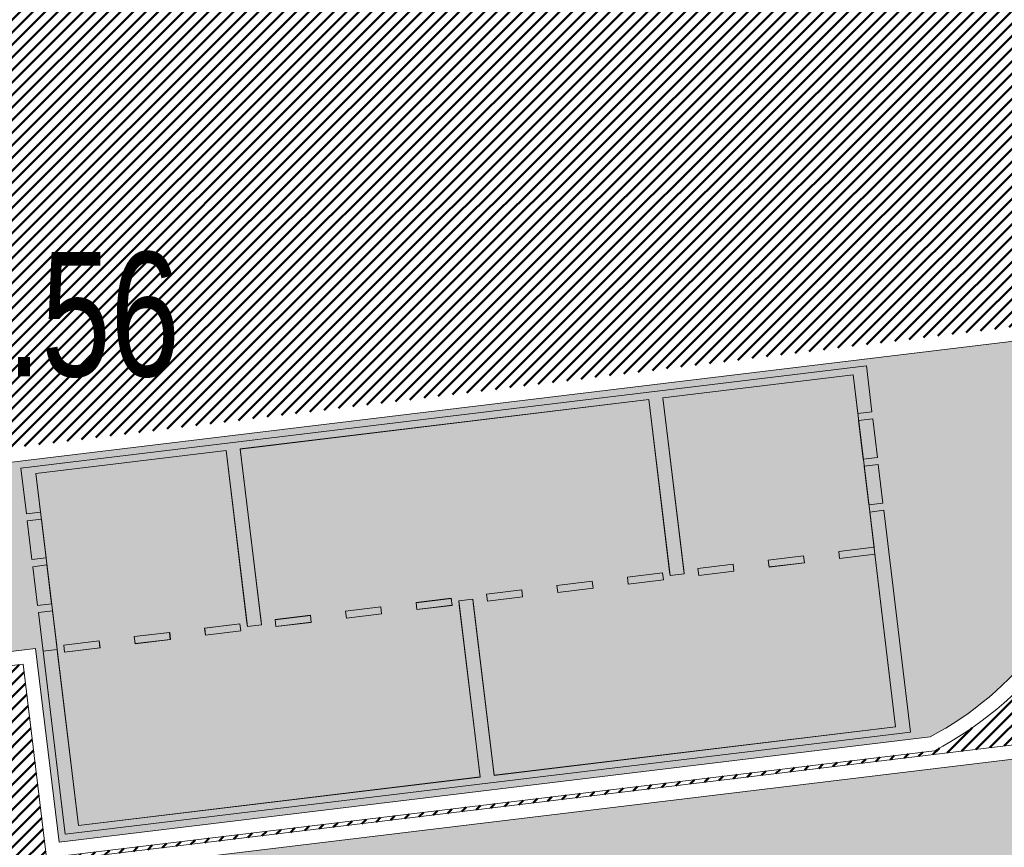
# Model space of a CAD drawing. Extents: x 2931 to 5026, y -2784 to 809.
# Tile 122 of 170: x 3165 to 3179, y -118 to -106. Entities that reach past the tile are written whole.
import ezdxf

# ---------------------------------------------------------------- set-up
doc = ezdxf.new("R2010")
doc.units = 0
doc.header["$MEASUREMENT"] = 0
doc.linetypes.add('CONTI', pattern=[0])
doc.layers.add('.', color=7, linetype='Continuous', lineweight=15)
doc.layers.add('PDF_2D - Общий', color=7, linetype='Continuous')
doc.layers.add('PI_OTDEFAULT', color=172, linetype='CONTI')
doc.styles.add('SHRFT', font='TXT', dxfattribs={"width": 0.75})
pattern_1 = [(45, (0, 1538.843632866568), (-0.08838834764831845, 0.08838834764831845), [])]

# ---------------------------------------------------------------- blocks, each defined once
blk = doc.blocks.new('bstrtthtytt434')
at = {"layer": 'PI_OTDEFAULT', "color": 0, "style": 'SHRFT', "width": 0.75}
blk.add_text('299.56', height=1.75, dxfattribs=at).set_placement((3162.294791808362, 613.0524676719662))

msp = doc.modelspace()

# ---------------------------------------------------------------- hatches: boundary and pattern name
at = {"layer": '.', "linetype": 'ByBlock', "lineweight": 50}
h = msp.add_hatch(dxfattribs=at)
h.set_pattern_fill('ANSI31', color=252)
h.set_pattern_definition(pattern_1)
edge = h.paths.add_edge_path()
edge.add_line((3056.579508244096, -13.72810971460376), (3060.468574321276, -22.94088155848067))
edge.add_line((3060.468574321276, -22.94088155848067), (3091.428099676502, -9.871672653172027))
edge.add_arc((3092.594819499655, -12.63550420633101), 2.999999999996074, 59.08883293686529, 112.8864824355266, ccw=False)
edge.add_line((3094.135944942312, -10.06160980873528), (3125.421424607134, -28.79386577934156))
edge.add_arc((3123.880299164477, -31.36776017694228), 3.000000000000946, 6.846905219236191, 59.0888329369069, ccw=False)
edge.add_line((3126.858903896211, -31.0101097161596), (3145.92372928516, -189.7868633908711))
edge.add_line((3145.92372928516, -189.7868633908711), (3153.629677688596, -253.9639773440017))
edge.add_line((3153.629677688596, -253.9639773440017), (3155.627738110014, -291.0431588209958))
edge.add_line((3155.627738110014, -291.0431588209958), (3160.809987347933, -390.8336176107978))
edge.add_arc((3157.814024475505, -390.9892018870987), 2.999999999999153, -86.74722545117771, 2.9727744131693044, ccw=False)
edge.add_line((3157.984247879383, -393.9843686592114), (3050.375705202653, -400.1000522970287))
edge.add_line((3050.375705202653, -400.1000522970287), (3050.943116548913, -410.0839415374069))
edge.add_line((3050.943116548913, -410.0839415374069), (3313.191871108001, -395.2423217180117))
edge.add_line((3313.191871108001, -395.2423217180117), (3312.624459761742, -385.2584324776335))
edge.add_line((3312.624459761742, -385.2584324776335), (3173.95866141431, -393.0764996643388))
edge.add_arc((3173.788438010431, -390.0813328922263), 2.999999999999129, 182.972774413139, 273.2527745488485, ccw=False)
edge.add_line((3170.792475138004, -390.2369171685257), (3164.49681413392, -269.5578782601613))
edge.add_line((3164.49681413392, -269.5578782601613), (3163.4838931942, -250.9031565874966))
edge.add_line((3163.4838931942, -250.9031565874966), (3160.81852438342, -229.0071751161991))
edge.add_arc((3164.480270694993, -229.3400365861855), 3.67684413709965, 91.76941746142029, 174.8059522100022, ccw=False)
edge.add_line((3164.36673985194, -225.6649456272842), (3165.328204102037, -225.5721756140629))
edge.add_line((3165.328204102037, -225.5721756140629), (3157.302999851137, -143.7639337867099))
edge.add_arc((3156.299241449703, -137.2508763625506), 6.589950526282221, 187.8889569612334, 278.7611968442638, ccw=False)
edge.add_line((3149.771658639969, -138.1553710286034), (3140.934979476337, -64.3232824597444))
edge.add_line((3140.934979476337, -64.3232824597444), (3139.504408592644, -51.66150844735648))
edge.add_line((3139.504408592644, -51.66150844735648), (3136.203008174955, -24.94942472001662))
edge.add_arc((3133.224403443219, -25.3070751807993), 3.000000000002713, 6.84690521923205, 59.08883293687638)
edge.add_line((3134.765528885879, -22.73318078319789), (3099.87037971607, -1.839626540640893))
edge.add_arc((3101.693711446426, 0.8191406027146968), 3.223907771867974, 157.9186088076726, 235.5584146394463, ccw=False)
edge.add_line((3098.706274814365, 2.031082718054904), (3108.700353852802, 18.51741190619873))
edge.add_arc((3111.264605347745, 16.96029461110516), 3.00000000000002, 58.73218183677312, 148.732181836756, ccw=False)
edge.add_line((3112.821722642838, 19.524546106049), (3205.618491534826, -36.82540788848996))
edge.add_line((3205.618491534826, -36.82540788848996), (3207.292050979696, -37.73551597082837))
edge.add_line((3207.292050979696, -37.73551597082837), (3243.014474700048, -51.08095955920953))
edge.add_line((3243.014474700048, -51.08095955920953), (3266.942729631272, -59.95543376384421))
edge.add_line((3266.942729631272, -59.95543376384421), (3413.241120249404, -148.0148327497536))
edge.add_line((3413.241120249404, -148.0148327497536), (3418.398145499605, -139.4471556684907))
edge.add_line((3418.398145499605, -139.4471556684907), (3272.099754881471, -51.38775668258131))
edge.add_line((3272.099754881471, -51.38775668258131), (3270.420061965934, -50.57949861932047))
edge.add_line((3270.420061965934, -50.57949861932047), (3212.929790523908, -29.25759560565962))
edge.add_line((3212.929790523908, -29.25759560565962), (3210.80888251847, -28.27790290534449))
edge.add_line((3210.80888251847, -28.27790290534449), (3103.502412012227, 36.8829291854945))
edge.add_arc((3105.05952930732, 39.44718068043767), 2.999999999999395, 149.0720988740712, 238.7321818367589, ccw=False)
edge.add_line((3102.486085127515, 40.98905780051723), (3107.443599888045, 49.26331476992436))
edge.add_line((3107.443599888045, 49.26331476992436), (3098.865452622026, 54.4029051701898))
edge.add_line((3098.865452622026, 54.4029051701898), (3093.95672483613, 46.21007528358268))
edge.add_arc((3091.383280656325, 47.75195240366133), 2.999999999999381, 238.7321818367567, 329.07209887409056, ccw=False)
edge.add_line((3089.826163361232, 45.1877009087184), (3029.258160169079, 81.96704392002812))
edge.add_line((3029.258160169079, 81.96704392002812), (3024.067769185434, 73.41953893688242))
edge.add_line((3024.067769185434, 73.41953893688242), (3099.145714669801, 27.82917167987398))
edge.add_arc((3097.588597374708, 25.26492018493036), 2.999999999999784, -31.267816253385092, 58.732181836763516, ccw=False)
edge.add_line((3100.152848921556, 23.70780297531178), (3084.60404677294, -1.897871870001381))
edge.add_line((3084.60404677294, -1.897871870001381), (3056.579508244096, -13.72810971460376))
h = msp.add_hatch(dxfattribs=at)
h.set_pattern_fill('ANSI31', color=72)
h.set_pattern_definition(pattern_1)
edge = h.paths.add_edge_path()
edge.add_line((3198.64854658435, -233.9982292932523), (3204.228626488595, -233.367908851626))
edge.add_line((3204.228626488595, -233.367908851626), (3205.797166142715, -247.2772469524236))
edge.add_line((3205.797166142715, -247.2772469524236), (3240.426562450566, -243.3715045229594))
edge.add_line((3240.426562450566, -243.3715045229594), (3240.44861768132, -243.5670523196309))
edge.add_line((3240.44861768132, -243.5670523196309), (3240.049289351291, -243.6131888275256))
edge.add_line((3240.049289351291, -243.6131888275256), (3241.597948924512, -257.3325680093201))
edge.add_line((3241.597948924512, -257.3325680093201), (3241.996162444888, -257.2875539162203))
edge.add_line((3241.996162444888, -257.2875539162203), (3242.018783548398, -257.4876696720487))
edge.add_line((3242.018783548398, -257.4876696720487), (3164.317276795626, -266.2513821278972))
edge.add_line((3164.317276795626, -266.2513821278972), (3165.502113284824, -288.8280605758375))
edge.add_line((3165.502113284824, -288.8280605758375), (3169.410030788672, -288.6174773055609))
edge.add_line((3169.410030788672, -288.6174773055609), (3168.370118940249, -270.1494968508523))
edge.add_line((3168.370118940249, -270.1494968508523), (3257.968945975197, -265.5127645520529))
edge.add_line((3257.968945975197, -265.5127645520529), (3268.704736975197, -264.363641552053))
edge.add_line((3268.704736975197, -264.363641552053), (3270.714068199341, -264.0976909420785))
edge.add_line((3270.714068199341, -264.0976909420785), (3269.535281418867, -254.5865488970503))
edge.add_line((3269.535281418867, -254.5865488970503), (3268.265415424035, -250.5242778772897))
edge.add_line((3268.265415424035, -250.5242778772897), (3268.137689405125, -237.8869574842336))
edge.add_line((3268.137689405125, -237.8869574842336), (3268.591353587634, -237.8957471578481))
edge.add_line((3268.591353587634, -237.8957471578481), (3271.151259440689, -217.8078710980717))
edge.add_line((3271.151259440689, -217.8078710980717), (3253.464385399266, -139.7315859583))
edge.add_line((3253.464385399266, -139.7315859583), (3246.166203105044, -104.1000850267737))
edge.add_line((3246.166203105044, -104.1000850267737), (3240.206266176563, -67.14129080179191))
edge.add_line((3240.206266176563, -67.14129080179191), (3243.364342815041, -51.6850304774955))
edge.add_line((3243.364342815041, -51.6850304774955), (3206.455271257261, -37.28046192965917))
edge.add_line((3206.455271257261, -37.28046192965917), (3113.046281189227, 16.0351873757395))
edge.add_line((3113.046281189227, 16.0351873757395), (3101.14519328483, -2.589174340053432))
edge.add_line((3101.14519328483, -2.589174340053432), (3134.765528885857, -22.73318078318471))
edge.add_arc((3133.22440344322, -25.30707518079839), 3.000000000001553, 6.849462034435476, 59.088832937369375, ccw=False)
edge.add_line((3136.202992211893, -24.94929180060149), (3146.943135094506, -114.3790974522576))
edge.add_line((3146.943135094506, -114.3790974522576), (3222.727371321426, -105.2196071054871))
edge.add_arc((3223.040655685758, -109.1062787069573), 3.899277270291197, 6.922887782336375, 94.60835138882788, ccw=False)
edge.add_arc((3223.040740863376, -109.1063082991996), 3.899196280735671, -81.47081594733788, 6.923470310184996, ccw=False)
edge.add_line((3223.619042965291, -112.9623812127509), (3196.190003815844, -116.2775442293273))
edge.add_arc((3198.473142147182, -133.8391582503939), 17.70940449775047, 97.40732442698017, 105.2026607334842)
edge.add_arc((3203.298833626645, -151.5864774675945), 36.10110462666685, 105.2072041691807, 108.1649889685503)
edge.add_arc((3188.026555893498, -103.8843184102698), 13.9895464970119, 277.1896508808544, 286.6895548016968, ccw=False)
edge.add_line((3189.777404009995, -117.7638696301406), (3187.842487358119, -117.9977488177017))
edge.add_arc((3184.99443761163, -119.8527308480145), 3.398874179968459, 6.9207488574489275, 33.07686530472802, ccw=False)
edge.add_arc((3184.993523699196, -119.8531430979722), 3.399831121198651, -83.07989968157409, 6.925789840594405, ccw=False)
edge.add_arc((3184.99346771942, -119.8528274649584), 3.400151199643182, 163.5011670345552, 276.9203959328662, ccw=False)
edge.add_line((3181.733315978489, -118.887198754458), (3147.972979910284, -122.9616568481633))
edge.add_line((3147.972979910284, -122.9616568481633), (3149.771658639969, -138.1553710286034))
edge.add_arc((3156.299241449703, -137.250876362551), 6.589950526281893, 187.88895696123, 278.7611968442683)
edge.add_line((3157.302999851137, -143.7639337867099), (3156.287946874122, -133.4165710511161))
edge.add_arc((3165.559726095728, -133.8587791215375), 9.282318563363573, 100.07270603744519, 177.2694053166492, ccw=False)
edge.add_line((3163.936269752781, -124.7195325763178), (3168.630711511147, -124.2499606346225))
edge.add_arc((3169.037464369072, -133.4535894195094), 9.212612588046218, 9.79482017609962, 92.53053086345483, ccw=False)
edge.add_line((3178.11578730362, -131.8863359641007), (3178.310066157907, -133.8285958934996))
edge.add_line((3178.310066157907, -133.8285958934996), (3182.539779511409, -140.6002705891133))
edge.add_line((3182.539779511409, -140.6002705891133), (3183.799722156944, -153.4426529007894))
edge.add_line((3183.799722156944, -153.4426529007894), (3187.002343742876, -153.1223035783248))
edge.add_line((3187.002343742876, -153.1223035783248), (3189.210950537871, -176.0426059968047))
edge.add_line((3189.210950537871, -176.0426059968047), (3186.060597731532, -176.3577270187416))
edge.add_line((3186.060597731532, -176.3577270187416), (3186.254695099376, -178.2981725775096))
edge.add_line((3186.254695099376, -178.2981725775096), (3183.233715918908, -183.4610461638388))
edge.add_arc((3187.73220544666, -183.0135000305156), 4.520697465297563, 185.6815518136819, 272.2770185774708)
edge.add_line((3187.911817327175, -187.5306280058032), (3193.870304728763, -186.9346170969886))
edge.add_arc((3192.734762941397, -182.3697598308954), 4.703974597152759, 283.9692133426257, 366.943481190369)
edge.add_line((3197.404238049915, -181.8010954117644), (3197.262375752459, -180.521815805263))
edge.add_line((3197.262375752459, -180.521815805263), (3193.661081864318, -179.03544577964))
edge.add_line((3193.661081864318, -179.03544577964), (3192.899904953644, -171.6494764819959))
edge.add_line((3192.899904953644, -171.6494764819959), (3189.682132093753, -171.97134134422))
edge.add_line((3189.682132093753, -171.97134134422), (3185.735106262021, -132.5118224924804))
edge.add_line((3185.735106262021, -132.5118224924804), (3188.844983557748, -132.2007501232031))
edge.add_line((3188.844983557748, -132.2007501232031), (3188.789684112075, -131.5932766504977))
edge.add_arc((3202.589761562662, -135.0886604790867), 14.23586477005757, 99.41612415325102, 165.7866270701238, ccw=False)
edge.add_line((3200.260722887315, -121.0446074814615), (3222.923904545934, -118.7776725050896))
edge.add_arc((3223.460798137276, -131.7520897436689), 12.98552106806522, 5.712137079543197, 92.3696013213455, ccw=False)
edge.add_line((3236.381839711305, -130.4596339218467), (3237.467507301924, -141.3317091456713))
edge.add_line((3237.467507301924, -141.3317091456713), (3245.489102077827, -221.5258309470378))
edge.add_arc((3232.636911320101, -222.1472607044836), 12.86720568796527, -83.64731502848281, 2.7682123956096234, ccw=False)
edge.add_line((3234.060644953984, -234.9354570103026), (3215.68325286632, -236.7736963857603))
edge.add_arc((3214.378686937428, -224.0534579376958), 12.78696048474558, 185.7956058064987, 275.8556841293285, ccw=False)
edge.add_line((3201.657087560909, -225.3446851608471), (3199.058106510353, -199.2701287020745))
edge.add_arc((3194.432319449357, -199.7328333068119), 4.648870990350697, 5.712137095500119, 93.3895282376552)
edge.add_line((3194.157459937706, -195.0920948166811), (3187.347289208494, -195.7837338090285))
edge.add_arc((3187.957506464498, -200.1406955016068), 4.399486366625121, 97.97273957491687, 185.7133964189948)
edge.add_line((3183.579875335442, -200.5786749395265), (3184.27298960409, -207.5071628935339))
edge.add_line((3184.27298960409, -207.5071628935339), (3184.892601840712, -207.998310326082))
edge.add_line((3184.892601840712, -207.998310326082), (3197.794868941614, -206.7713440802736))
edge.add_line((3197.794868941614, -206.7713440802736), (3199.787466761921, -227.5022030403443))
edge.add_arc((3189.185059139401, -228.6279906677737), 10.66200943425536, -84.22149646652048, 6.061084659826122, ccw=False)
edge.add_line((3190.258542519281, -239.2358216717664), (3179.89345328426, -240.2847402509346))
edge.add_arc((3178.567549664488, -227.3323604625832), 13.02006768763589, 184.5809880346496, 275.8448699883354, ccw=False)
edge.add_line((3165.58907542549, -228.372249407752), (3165.328204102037, -225.5721756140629))
edge.add_line((3165.328204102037, -225.5721756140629), (3164.846212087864, -225.6186821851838))
edge.add_line((3164.846212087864, -225.6186821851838), (3167.773249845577, -251.5658911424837))
edge.add_line((3167.773249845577, -251.5658911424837), (3200.231651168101, -247.9048636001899))
edge.add_line((3200.231651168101, -247.9048636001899), (3198.64854658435, -233.9982292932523))
h = msp.add_hatch(dxfattribs=at)
h.set_pattern_fill('ANSI31', color=72)
h.set_pattern_definition(pattern_1)
h.paths.add_polyline_path([(3181.397646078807, -116.1073916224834, -1.563286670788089), (3187.542640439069, -115.5157951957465), (3189.473089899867, -115.2824584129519, 0.06172320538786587), (3192.340277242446, -114.4665205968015, -0.0533669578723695), (3195.849529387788, -113.4983202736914), (3223.255860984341, -110.182993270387, 0.9294012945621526), (3222.992741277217, -108.0078998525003), (3198.199388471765, -111.0029883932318, -0.1751279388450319), (3194.856767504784, -110.1837160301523, 0.209518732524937), (3193.64573872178, -109.7921316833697), (3181.943402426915, -111.2065278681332, 0.1877390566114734), (3180.929256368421, -112.7102305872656, -0.2401408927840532), (3178.297140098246, -116.4317742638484), (3165.786678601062, -117.9438394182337), (3165.456697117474, -115.2136524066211), (3151.179601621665, -116.9392705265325), (3151.517940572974, -119.7299607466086)])
at = {"lineweight": 40, "true_color": 0xcfcfcf}
h = msp.add_hatch(color=254, dxfattribs=at)
h.dxf.hatch_style = 1
h.paths.add_polyline_path([(3181.257465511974, -114.7662098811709, -0.4142388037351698), (3183.959880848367, -111.3166759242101, -0.4142388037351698), (3187.409283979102, -114.0192582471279, -0.156351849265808), (3187.05362146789, -115.8770728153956), (3189.513221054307, -115.5797890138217), (3189.537327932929, -115.7783308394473), (3189.58956537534, -116.2127013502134), (3189.390515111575, -116.2367689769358), (3189.402568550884, -116.3360398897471), (3189.601618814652, -116.3119722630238), (3189.652845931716, -116.7338736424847), (3189.45379566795, -116.7579412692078), (3189.46584910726, -116.8572121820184), (3189.664899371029, -116.8331445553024), (3189.741243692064, -117.4660568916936), (3187.288096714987, -117.7625572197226, -0.1557464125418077), (3188.07470491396, -119.4788571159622, -0.2317036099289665), (3187.178437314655, -122.057729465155), (3187.32672732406, -122.0428964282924, 0.2221933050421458), (3188.170004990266, -119.467285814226, 0.1408534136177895), (3187.480835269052, -117.8399901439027), (3189.752800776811, -117.5653880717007, 0.04141170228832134), (3191.984219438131, -117.0937366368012, -0.01287528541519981), (3193.771172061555, -116.5579913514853, -0.03411056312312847), (3196.1649042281, -116.0791229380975), (3223.592156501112, -112.7641768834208, 0.4058007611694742), (3226.712962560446, -108.6603924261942, 0.4021253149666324), (3222.74735845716, -105.4186491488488), (3146.949978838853, -114.5797144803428), (3149.771658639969, -138.1553710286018), (3147.950521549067, -122.7719476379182), (3156.921480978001, -121.6849391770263), (3156.921437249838, -121.6845790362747), (3182.028230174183, -118.6501231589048, 0.1273604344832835), (3181.816666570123, -120.2387059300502, 0.4142402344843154), (3185.379045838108, -123.0296650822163, 0.1212819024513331), (3186.809641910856, -122.4876415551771), (3186.8012619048, -122.4038642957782), (3186.803950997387, -122.3743489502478, -0.1261586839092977), (3185.367486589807, -122.9344642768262, -0.414239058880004), (3181.911966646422, -120.2271346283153, -0.1559367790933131), (3182.266642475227, -118.3694902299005), (3179.813495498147, -118.6659905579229), (3179.737151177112, -118.033078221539), (3179.935498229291, -118.0090956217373), (3179.923510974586, -117.9098167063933), (3179.725097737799, -117.9338073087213), (3179.673870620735, -117.5119059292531), (3179.872565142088, -117.4878813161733), (3179.860577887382, -117.3886024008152), (3179.661817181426, -117.4126350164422), (3179.58547286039, -116.7797226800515), (3182.045568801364, -116.4823786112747, -0.15614960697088)])
h.paths.add_polyline_path([(3177.307054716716, -112.4215759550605), (3177.373348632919, -112.9675659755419), (3177.374341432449, -112.9674461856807), (3177.308047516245, -112.4214561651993)], flags=0)
h.paths.add_polyline_path([(3171.893676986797, -116.8028170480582), (3171.593830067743, -114.3208634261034), (3171.792383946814, -114.2968558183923), (3172.092230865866, -116.7788094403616), (3177.751046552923, -116.0948407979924), (3177.457332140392, -113.6625098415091), (3176.960841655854, -113.7225416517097), (3176.948788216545, -113.6232707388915), (3177.445343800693, -113.5632310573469), (3177.385402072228, -113.0668368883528), (3177.583961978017, -113.0428789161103), (3177.961659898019, -116.1701537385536), (3166.048354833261, -117.6100145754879), (3165.736454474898, -115.0287900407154), (3165.670656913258, -114.4827397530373), (3165.869210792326, -114.4587321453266), (3166.23485527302, -117.4867360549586)], flags=0)
h.paths.add_polyline_path([(3178.236302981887, -116.2376922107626, 0.2107848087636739), (3180.631489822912, -113.1781834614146), (3180.733321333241, -112.6686946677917, -0.1928085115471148), (3181.87114312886, -111.0137823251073), (3193.623617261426, -109.5933487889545, -0.2075606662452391), (3194.978970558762, -110.0245257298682, 0.1744475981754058), (3198.176770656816, -110.8042657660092), (3222.975688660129, -107.8085518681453, -0.3945143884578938), (3224.333546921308, -108.9485447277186, -0.394851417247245), (3223.28644252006, -110.3807487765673), (3195.878103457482, -113.6963196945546, 0.05745828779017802), (3192.155797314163, -114.7568678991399, -0.05072584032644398), (3189.501167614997, -115.4805181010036), (3187.228705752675, -115.7551804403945, 0.1412550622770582), (3187.510043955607, -114.0070240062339, 0.4142343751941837), (3183.947664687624, -111.2160648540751, 0.4141757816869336), (3181.156705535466, -114.7784441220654, 0.1269035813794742), (3181.739940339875, -116.2675007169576), (3151.342148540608, -119.9414161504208), (3150.956934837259, -116.7646866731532), (3165.631150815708, -114.9911583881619), (3165.961131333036, -117.7212892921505)], flags=16)
h.paths.add_polyline_path([(3169.018638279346, -114.6824488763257), (3169.006584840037, -114.5831779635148), (3169.502975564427, -114.5232085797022), (3169.51502900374, -114.6224794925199)], flags=0)
h.paths.add_polyline_path([(3168.514594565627, -112.178044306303), (3168.512611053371, -112.1782851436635), (3168.807914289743, -114.6103728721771), (3168.808438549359, -114.6103092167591)], flags=0)
h.paths.add_polyline_path([(3178.297140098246, -116.4317742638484, 0.2129787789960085), (3180.826739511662, -113.2223713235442), (3180.929256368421, -112.7102305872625, -0.1877390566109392), (3181.943402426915, -111.2065278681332), (3193.645738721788, -109.7921316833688, -0.2095187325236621), (3194.856767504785, -110.1837160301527, 0.1751279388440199), (3198.199388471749, -111.0029883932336), (3222.992741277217, -108.0078998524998, -0.3928100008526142), (3224.135005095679, -108.9726516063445, -0.3931683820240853), (3223.255485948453, -110.1830386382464), (3195.849529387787, -113.4983202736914, 0.05746184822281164), (3192.081367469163, -114.5711351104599, -0.0506238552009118), (3189.473089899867, -115.2824584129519), (3187.542640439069, -115.5157951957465, 0.1148720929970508), (3187.70858578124, -113.9829171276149, 0.4142371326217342), (3183.923557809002, -111.0175230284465, 0.4141819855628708), (3180.958163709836, -114.8025510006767, 0.102348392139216), (3181.397646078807, -116.1073916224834), (3156.708813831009, -119.0913506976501), (3156.372806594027, -116.3115843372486), (3165.456703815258, -115.2137078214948), (3165.786684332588, -117.9438387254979)], flags=0)
h.paths.add_polyline_path([(3168.522253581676, -114.7424678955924), (3168.024906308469, -114.8028556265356), (3168.012816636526, -114.7032863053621), (3168.510200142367, -114.6431969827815)], flags=0)
h.paths.add_polyline_path([(3170.01141370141, -114.5624604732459), (3169.999360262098, -114.4631895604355), (3170.495750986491, -114.4032201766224), (3170.507804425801, -114.5024910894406)], flags=0)
h.paths.add_polyline_path([(3167.533515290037, -114.8625201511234), (3167.033189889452, -114.9232694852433), (3167.021033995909, -114.8231547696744), (3167.521395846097, -114.7627056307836)], flags=0)
h.paths.add_polyline_path([(3171.004189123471, -114.4424720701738), (3170.992135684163, -114.343201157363), (3171.488526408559, -114.2832317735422), (3171.500579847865, -114.3825026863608)], flags=0)
h.paths.add_polyline_path([(3166.540806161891, -114.9830545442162), (3166.040480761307, -115.0438038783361), (3166.028258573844, -114.9431431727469), (3166.528620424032, -114.8826940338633)], flags=0)
h.paths.add_polyline_path([(3171.996964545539, -114.3224836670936), (3171.98491110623, -114.2232127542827), (3172.48130183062, -114.1632433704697), (3172.493355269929, -114.262514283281)], flags=0)
h.paths.add_polyline_path([(3165.935008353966, -115.0047824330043), (3165.736454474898, -115.0287900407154), (3165.670656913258, -114.4827397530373), (3165.869210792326, -114.4587321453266)], flags=0)
h.paths.add_polyline_path([(3165.857157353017, -114.3594612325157), (3165.658603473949, -114.3834688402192), (3165.592309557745, -113.8374788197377), (3165.790863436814, -113.8134712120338)], flags=0)
h.paths.add_polyline_path([(3172.989739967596, -114.2024952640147), (3172.977686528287, -114.1032243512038), (3173.474077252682, -114.0432549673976), (3173.486130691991, -114.1425258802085)], flags=0)
h.paths.add_polyline_path([(3165.778809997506, -113.714200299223), (3165.580256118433, -113.7382079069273), (3165.514458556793, -113.1921576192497), (3165.713012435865, -113.1681500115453)], flags=0)
h.paths.add_polyline_path([(3173.98251538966, -114.0825068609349), (3173.970461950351, -113.983235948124), (3174.466852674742, -113.9232665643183), (3174.478906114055, -114.022537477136)], flags=0)
h.paths.add_polyline_path([(3174.975290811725, -113.9625184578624), (3174.963237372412, -113.8632475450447), (3175.45962809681, -113.803278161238), (3175.47168153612, -113.9025490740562)], flags=0)
h.paths.add_polyline_path([(3163.221862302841, -115.0556809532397), (3158.257985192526, -115.655622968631), (3158.245931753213, -115.5563520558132), (3157.993802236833, -113.4715423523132), (3162.957679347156, -112.8716003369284), (3163.020959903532, -113.3927726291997), (3162.821413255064, -113.41690027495), (3162.833466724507, -113.5161714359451), (3163.032516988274, -113.4921038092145), (3163.083744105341, -113.9140051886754), (3162.884693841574, -113.9380728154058), (3162.896747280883, -114.0373437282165), (3163.09579754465, -114.0132761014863), (3163.146528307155, -114.4352377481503), (3162.947974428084, -114.4592453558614), (3162.960027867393, -114.5585162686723), (3163.158581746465, -114.5345086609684)], flags=0)
h.paths.add_polyline_path([(3163.644760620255, -118.5552216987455), (3163.908447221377, -120.7393625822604), (3158.944570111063, -121.3393045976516), (3158.680883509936, -119.1551637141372)], flags=16)
h.paths.add_polyline_path([(3163.146528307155, -114.4352377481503), (3162.947974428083, -114.4592453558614), (3162.897243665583, -114.037283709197), (3163.09579754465, -114.0132761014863)], flags=0)
h.paths.add_polyline_path([(3163.083744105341, -113.9140051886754), (3162.885190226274, -113.9380127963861), (3162.833963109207, -113.5161114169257), (3163.032516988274, -113.4921038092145)], flags=0)
h.paths.add_polyline_path([(3163.499286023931, -120.6881068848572), (3159.329905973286, -121.1943515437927), (3159.090050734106, -119.206469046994), (3163.259430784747, -118.7002243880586)], flags=0)
h.paths.add_polyline_path([(3175.968066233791, -113.8425300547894), (3175.956012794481, -113.7432591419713), (3176.452397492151, -113.683240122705), (3176.46445093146, -113.7825110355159)], flags=0)
h.paths.add_polyline_path([(3177.373348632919, -112.9675659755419), (3177.307054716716, -112.4215759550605), (3177.505614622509, -112.3976179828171), (3177.571908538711, -112.9436080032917)], flags=0)
h.paths.add_polyline_path([(3177.295001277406, -112.3223050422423), (3177.229203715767, -111.7762547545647), (3177.427763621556, -111.7522967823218), (3177.493561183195, -112.2983470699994)], flags=0)
h.paths.add_polyline_path([(3156.609536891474, -119.1033545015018), (3151.516596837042, -119.7188773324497), (3151.179596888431, -116.9392314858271), (3156.273529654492, -116.3235881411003)], flags=0)
h.paths.add_polyline_path([(3181.859089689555, -110.914511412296), (3181.847036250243, -110.8152404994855), (3182.043109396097, -110.7915427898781), (3182.040094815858, -110.7667150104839), (3181.844519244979, -110.7903625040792), (3181.82041236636, -110.5918206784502), (3182.015987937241, -110.568173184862), (3182.012975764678, -110.5433652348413), (3181.817399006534, -110.5670029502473), (3181.805345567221, -110.4677320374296), (3193.718650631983, -109.0278712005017), (3193.730704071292, -109.1271421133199), (3193.52966704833, -109.1514397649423), (3193.532681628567, -109.1762675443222), (3193.733717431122, -109.1519598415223), (3193.757824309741, -109.3505016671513), (3193.556788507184, -109.3748093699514), (3193.559800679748, -109.3996173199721), (3193.760341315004, -109.3753796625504), (3193.772394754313, -109.4746505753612)], flags=0)
h.paths.add_polyline_path([(3181.859089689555, -110.914511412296), (3181.847036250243, -110.8152404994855), (3193.760341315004, -109.3753796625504), (3193.772394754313, -109.4746505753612)], flags=0)
h.paths.add_polyline_path([(3181.844519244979, -110.7903625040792), (3181.82041236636, -110.5918206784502), (3182.018966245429, -110.5678130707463), (3182.043073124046, -110.7663548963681)], flags=0)
h.paths.add_polyline_path([(3193.559270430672, -109.3745092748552), (3193.535163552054, -109.1759674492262), (3193.733717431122, -109.1519598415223), (3193.757824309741, -109.3505016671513)], flags=0)
h.paths.add_polyline_path([(3195.889660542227, -113.7956508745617), (3205.817414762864, -112.5957668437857), (3205.880695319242, -113.116939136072), (3205.681142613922, -113.1410168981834), (3205.693196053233, -113.2402878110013), (3205.892748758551, -113.2162100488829), (3205.943479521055, -113.6381716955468), (3205.744423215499, -113.6621895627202), (3205.756476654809, -113.7614604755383), (3205.955532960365, -113.737442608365), (3206.006760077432, -114.1593439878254), (3205.807703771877, -114.1833618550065), (3205.819757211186, -114.2826327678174), (3206.018813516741, -114.2586149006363), (3206.081597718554, -114.7798474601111), (3196.153843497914, -115.9797314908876), (3196.141790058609, -115.8804605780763), (3196.181002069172, -115.8756994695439), (3196.129774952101, -115.4537980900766), (3196.329321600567, -115.4296704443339), (3196.317268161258, -115.330399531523), (3196.117721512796, -115.3545271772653), (3196.066990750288, -114.9325655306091), (3196.266041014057, -114.9084979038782), (3196.253987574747, -114.8092269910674), (3196.054937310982, -114.8332946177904), (3196.003710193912, -114.41139323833), (3196.20276045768, -114.3873256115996), (3196.19070701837, -114.2880546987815), (3195.991656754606, -114.3121223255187), (3195.940925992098, -113.8901606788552), (3195.901713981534, -113.8949217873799)], flags=0)
h.paths.add_polyline_path([(3196.003710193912, -114.41139323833), (3196.202264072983, -114.3873856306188), (3196.253491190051, -114.8092870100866), (3196.054937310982, -114.8332946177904)], flags=0)
h.paths.add_polyline_path([(3196.066990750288, -114.9325655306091), (3196.26554462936, -114.9085579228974), (3196.31627539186, -115.3305195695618), (3196.117721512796, -115.3545271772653)], flags=0)
h.paths.add_polyline_path([(3198.449823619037, -110.6720394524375), (3198.387039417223, -110.1508068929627), (3198.586592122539, -110.1267291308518), (3198.574538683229, -110.0274582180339), (3198.374985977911, -110.0515359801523), (3198.324255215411, -109.6295743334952), (3198.523311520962, -109.6055564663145), (3198.511258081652, -109.5062855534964), (3198.312201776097, -109.5303034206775), (3198.260974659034, -109.1084020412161), (3198.460030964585, -109.0843841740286), (3198.447977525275, -108.9851132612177), (3198.248921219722, -109.0091311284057), (3198.186137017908, -108.4878985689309), (3220.027146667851, -105.8481597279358), (3220.291131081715, -108.0322644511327)], flags=16)
h.paths.add_polyline_path([(3198.447481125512, -108.9851731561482), (3198.248921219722, -109.0091311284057), (3198.19819045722, -108.5871694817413), (3209.911750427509, -107.1714611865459), (3209.910984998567, -107.1651571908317), (3198.396750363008, -108.5632115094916)], flags=0)
h.paths.add_polyline_path([(3198.438266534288, -110.5727082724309), (3198.387039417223, -110.1508068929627), (3198.585599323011, -110.126848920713), (3198.636826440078, -110.5487503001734)], flags=0)
h.paths.add_polyline_path([(3198.374985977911, -110.0515359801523), (3198.324255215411, -109.6295743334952), (3198.522815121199, -109.605616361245), (3198.573545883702, -110.0275780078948)], flags=16)
h.paths.add_polyline_path([(3198.312201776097, -109.5303034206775), (3198.260974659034, -109.1084020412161), (3198.459534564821, -109.0844440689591), (3198.510761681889, -109.5063454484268)], flags=16)
h.paths.add_polyline_path([(3208.787564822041, -112.8624559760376), (3220.700863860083, -111.4225455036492), (3220.736875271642, -111.7203763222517), (3220.538023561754, -111.7444199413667), (3220.547063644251, -111.8188731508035), (3220.745865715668, -111.7948355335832), (3220.769873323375, -111.9933894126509), (3220.571170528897, -112.0174150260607), (3220.580210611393, -112.09186823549), (3220.778863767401, -112.0678486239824), (3220.814875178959, -112.3656794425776), (3208.901576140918, -113.8055899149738), (3208.865564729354, -113.5077590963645), (3209.064416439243, -113.4837154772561), (3209.055376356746, -113.4092622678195), (3208.856574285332, -113.4332998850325), (3208.832566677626, -113.2347460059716), (3209.0312694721, -113.210720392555), (3209.022229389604, -113.1362671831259), (3208.823576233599, -113.1602867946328)], flags=0)
h.paths.add_polyline_path([(3208.832566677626, -113.2347460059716), (3209.031120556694, -113.2107383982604), (3209.055128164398, -113.4092922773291), (3208.856574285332, -113.4332998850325)], flags=0)
h.paths.add_polyline_path([(3210.089786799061, -108.6356767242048), (3210.038807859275, -108.2137452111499), (3210.237957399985, -108.1896655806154), (3210.225903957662, -108.0903946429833), (3210.026804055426, -108.1144682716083), (3209.975825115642, -107.6925367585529), (3210.174676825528, -107.6684931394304), (3210.162623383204, -107.5692222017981), (3209.96382131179, -107.5932598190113), (3209.912842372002, -107.1713283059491), (3210.11139625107, -107.1473206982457), (3219.640311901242, -105.9903231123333), (3219.882019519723, -107.9810027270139), (3210.353103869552, -109.1380003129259), (3210.289184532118, -108.6115670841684)], flags=0)
h.paths.add_polyline_path([(3210.089786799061, -108.6356767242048), (3210.038807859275, -108.2137452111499), (3210.237361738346, -108.1897376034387), (3210.28834067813, -108.6116691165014)], flags=0)
h.paths.add_polyline_path([(3210.026804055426, -108.1144682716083), (3209.975825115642, -107.6925367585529), (3210.174378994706, -107.6685291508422), (3210.225357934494, -108.0904606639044)], flags=0)
h.paths.add_polyline_path([(3226.023072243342, -108.7461733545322, -0.3857639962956), (3223.699042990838, -112.032660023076), (3223.69926124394, -112.0326335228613, 0.3857442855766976), (3226.023072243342, -108.7461733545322, 0.383158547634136), (3223.007289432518, -106.1108653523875, 0.009857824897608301), (3222.887999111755, -106.1148937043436, -0.3946187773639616)], flags=16)
h.paths.add_polyline_path([(3224.930706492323, -108.8755845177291, 0.383963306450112), (3223.013347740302, -107.2048612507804, 0.02596744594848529), (3222.816586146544, -107.2183259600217), (3222.782563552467, -106.9368748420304), (3222.981117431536, -106.9128672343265), (3223.004347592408, -107.105018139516, -0.3850118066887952), (3225.029977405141, -108.8635310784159, -0.3853313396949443), (3223.481934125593, -111.0562099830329), (3223.505892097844, -111.2547698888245), (3223.307338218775, -111.2787774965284), (3223.272581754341, -110.9908674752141, 0.4143712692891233)], flags=16)
h.paths.add_polyline_path([(3223.31989045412, -111.3825712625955), (3223.518444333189, -111.3585636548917), (3223.5664595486, -111.7556714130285), (3223.367905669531, -111.7796790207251)], flags=0)
edge = h.paths.add_edge_path(flags=16)
edge.add_arc((3223.048115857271, -109.107387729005), 3.096805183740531, 6.922875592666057, 93.25054612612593)
edge.add_arc((3223.048314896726, -109.1081101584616), 3.097537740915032, 93.25346416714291, 96.95263779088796)
edge.add_line((3222.673361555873, -106.0333499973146), (3222.685464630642, -106.1326148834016))
edge.add_line((3222.685464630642, -106.1326148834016), (3222.709533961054, -106.331262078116))
edge.add_line((3222.709533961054, -106.331262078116), (3222.709385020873, -106.3312800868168))
edge.add_line((3222.709385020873, -106.3312800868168), (3222.673307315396, -106.0329032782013))
edge.add_line((3222.673307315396, -106.0329032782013), (3222.87170023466, -106.0088144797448))
edge.add_line((3222.87170023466, -106.0088144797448), (3222.872519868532, -106.0155649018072))
edge.add_arc((3223.048115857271, -109.107387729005), 3.096805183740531, 6.9228755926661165, 93.25054612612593, ccw=False)
edge.add_arc((3223.048170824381, -109.1074294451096), 3.09675564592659, -83.16853328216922, 6.923764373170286, ccw=False)
edge.add_line((3223.416527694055, -112.1821991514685), (3223.416528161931, -112.1822030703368))
edge.add_spline(control_points=[(3223.416528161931, -112.1822030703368), (3223.418166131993, -112.1820041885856), (3223.419804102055, -112.1818053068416), (3223.42139243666, -112.1816124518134)], knot_values=[0, 0, 0, 0, 1, 1, 1, 1], degree=3, periodic=0)
edge.add_arc((3223.048170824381, -109.1074294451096), 3.09675564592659, 276.9237675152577, 366.9237643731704)
h.paths.add_polyline_path([(3222.76995247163, -106.8321816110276), (3222.721937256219, -106.4350738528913), (3222.920491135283, -106.4110662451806), (3222.968506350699, -106.8081740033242)], flags=16)
at = {"layer": 'PDF_2D - Общий', "transparency": 33554559}
for points in [[(3177.3378591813, -111.0077046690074), (3177.415710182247, -111.6530258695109), (3177.217150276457, -111.6769838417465), (3177.151352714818, -111.1309335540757), (3174.470863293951, -111.4549369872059), (3174.770710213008, -113.9368906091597), (3174.572156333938, -113.9608982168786), (3174.272309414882, -111.4789445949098), (3168.514210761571, -112.1748674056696), (3168.814057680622, -114.6568210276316), (3168.615503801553, -114.6808286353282), (3168.3156568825, -112.1988750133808), (3165.635161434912, -112.52282881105), (3165.700958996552, -113.0688790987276), (3165.502405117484, -113.092886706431), (3165.424554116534, -112.4475655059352)], [(3177.751046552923, -116.0948407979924), (3177.385402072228, -113.0668368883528), (3177.583961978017, -113.0428789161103), (3177.961659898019, -116.1701537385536), (3166.048354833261, -117.6100145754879), (3165.736454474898, -115.0287900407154), (3165.935008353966, -115.0047824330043), (3166.23485527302, -117.4867360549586), (3171.893676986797, -116.8028170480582), (3171.593830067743, -114.3208634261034), (3171.792383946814, -114.2968558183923), (3172.092230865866, -116.7788094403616)]]:
    msp.add_hatch(color=2, dxfattribs=at).paths.add_polyline_path(points)
at = {"layer": 'PDF_2D - Общий', "true_color": 0xcccccc, "transparency": 33554560}
h = msp.add_hatch(color=254, dxfattribs=at)
h.paths.add_polyline_path([(3165.928987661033, -114.9551966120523), (3165.633672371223, -112.5230096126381), (3168.3156568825, -112.1988750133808), (3168.609471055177, -114.6311435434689), (3168.615503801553, -114.6808286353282), (3168.814057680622, -114.6568210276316), (3168.808410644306, -114.6103126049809), (3168.807914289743, -114.6103728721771), (3168.512611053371, -112.1782851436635), (3174.270820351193, -111.4791253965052), (3174.566123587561, -113.9112131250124), (3174.566123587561, -113.9112131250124), (3174.572156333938, -113.9608982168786), (3174.770710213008, -113.9368906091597), (3174.764695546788, -113.8873544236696), (3174.764695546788, -113.8873544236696), (3174.469549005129, -111.4565572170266), (3177.151352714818, -111.1309335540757), (3177.446499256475, -113.561730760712), (3177.445010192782, -113.561911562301), (3177.445172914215, -113.5632517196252), (3176.948788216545, -113.6232707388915), (3176.960678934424, -113.721201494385), (3177.455544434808, -113.6611150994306), (3177.751046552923, -116.0948407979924), (3172.094093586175, -116.7817060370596), (3171.798591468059, -114.3479803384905), (3171.792383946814, -114.2968558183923), (3171.593830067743, -114.3208634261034), (3171.600453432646, -114.3754127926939), (3171.89478636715, -116.7995092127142), (3166.236344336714, -117.4865552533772), (3165.941209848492, -115.0558573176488), (3165.928987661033, -114.9551966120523)], flags=0)
h.paths.add_polyline_path([(3168.510200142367, -114.6431969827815), (3168.012852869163, -114.703584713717), (3168.024906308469, -114.8028556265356), (3168.522253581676, -114.7424678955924)], flags=0)
h.paths.add_polyline_path([(3167.521461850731, -114.7632492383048), (3167.021136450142, -114.8239985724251), (3167.033189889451, -114.9232694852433), (3167.533515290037, -114.8625201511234)], flags=0)
h.paths.add_polyline_path([(3166.028427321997, -114.9445329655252), (3166.040480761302, -115.0438038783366), (3166.540806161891, -114.9830545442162), (3166.528752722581, -114.883783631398)], flags=0)
h.paths.add_polyline_path([(3173.97049811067, -113.9835337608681), (3173.98251538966, -114.0825068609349), (3174.478906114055, -114.022537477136), (3174.466852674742, -113.9232665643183)], flags=0)
h.paths.add_polyline_path([(3169.503307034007, -114.5259385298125), (3169.006952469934, -114.586205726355), (3169.018608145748, -114.6822006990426), (3169.51496270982, -114.6219335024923)], flags=0)
h.paths.add_polyline_path([(3169.999661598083, -114.4656713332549), (3170.011317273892, -114.5616663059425), (3170.507671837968, -114.5013991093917), (3170.496016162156, -114.4054041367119)], flags=0)
h.paths.add_polyline_path([(3171.985079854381, -114.2246025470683), (3171.996964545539, -114.3224836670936), (3172.493355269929, -114.262514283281), (3172.481434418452, -114.1643353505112)], flags=0)
h.paths.add_polyline_path([(3173.486130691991, -114.1425258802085), (3173.474143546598, -114.0438009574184), (3172.977788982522, -114.1040681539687), (3172.989739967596, -114.2024952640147)], flags=0)
h.paths.add_polyline_path([(3171.488725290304, -114.2848697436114), (3170.992370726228, -114.3451369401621), (3171.004026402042, -114.4411319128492), (3171.500380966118, -114.3808647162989)], flags=0)
h.paths.add_polyline_path([(3174.963237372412, -113.8632475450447), (3174.975260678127, -113.9622702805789), (3175.471615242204, -113.9020030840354), (3175.45962809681, -113.803278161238)], flags=0)
h.paths.add_polyline_path([(3175.956012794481, -113.7432591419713), (3175.967969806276, -113.8417358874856), (3176.464324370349, -113.7814686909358), (3176.452397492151, -113.683240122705)], flags=0)

# ---------------------------------------------------------------- linework, layer by layer
at = {"layer": 'PDF_2D - Общий', "lineweight": 5}
msp.add_lwpolyline([(3147.163304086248, -114.5539314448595), (3222.74735845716, -105.4186491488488, -0.4021253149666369), (3226.712962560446, -108.6603924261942, -0.4058007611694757), (3223.592156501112, -112.7641768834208), (3196.164904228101, -116.0791229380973, 0.03411056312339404), (3193.771172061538, -116.55799135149, 0.0128752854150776), (3191.98421943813, -117.0937366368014, -0.04141170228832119), (3189.75280077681, -117.5653880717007), (3187.480835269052, -117.8399901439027, -0.1408534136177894), (3188.170004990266, -119.467285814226, -0.4142402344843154), (3185.379045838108, -123.0296650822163, -0.4142402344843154), (3181.816666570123, -120.2387059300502, -0.1273604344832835), (3182.028230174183, -118.6501231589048), (3156.921437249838, -121.6845790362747), (3156.94554412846, -121.8831208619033), (3181.73365331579, -118.8871579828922, 0.1026330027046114), (3181.618124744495, -120.262812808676, 0.4141875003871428), (3185.403152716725, -123.2282069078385)], format="xyb", dxfattribs=at)
for points in [[(3180.631489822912, -113.1781834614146, -0.2107848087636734), (3178.236302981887, -116.2376922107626), (3165.961131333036, -117.7212892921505), (3165.631150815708, -114.9911583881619), (3150.956934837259, -116.7646866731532), (3151.342148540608, -119.9414161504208), (3181.739940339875, -116.2675007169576, -0.1269035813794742), (3181.156705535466, -114.7784441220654, -0.4141757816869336), (3183.947664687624, -111.2160648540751, -0.4142343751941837), (3187.510043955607, -114.0070240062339, -0.1412550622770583), (3187.228705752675, -115.7551804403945), (3189.501167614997, -115.4805181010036, 0.05072584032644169), (3192.155797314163, -114.7568678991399, -0.05745828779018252), (3195.878103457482, -113.6963196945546), (3223.28644252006, -110.3807487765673, 0.3948514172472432), (3224.333546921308, -108.9485447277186, 0.3945143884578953), (3222.975688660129, -107.8085518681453), (3198.176770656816, -110.8042657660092, -0.174447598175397), (3194.978970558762, -110.0245257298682, 0.2075606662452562), (3193.623617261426, -109.5933487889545), (3181.87114312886, -111.0137823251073, 0.1928085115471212), (3180.733321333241, -112.6686946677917)], [(3180.929256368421, -112.7102305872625, -0.1877390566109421), (3181.943402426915, -111.2065278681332), (3193.645738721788, -109.7921316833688, -0.2095187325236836), (3194.856767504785, -110.1837160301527, 0.1751279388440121), (3198.199388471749, -111.0029883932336), (3222.992741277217, -108.0078998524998, -0.3928100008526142), (3224.135005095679, -108.9726516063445, -0.3931683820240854), (3223.255485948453, -110.1830386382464), (3195.849529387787, -113.4983202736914, 0.05746184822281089), (3192.081367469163, -114.5711351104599, -0.05062385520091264), (3189.473089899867, -115.2824584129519), (3187.542640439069, -115.5157951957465, 0.1148720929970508), (3187.70858578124, -113.9829171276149, 0.4142371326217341), (3183.923557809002, -111.0175230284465, 0.4141819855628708), (3180.958163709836, -114.8025510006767, 0.102348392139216), (3181.397646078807, -116.1073916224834), (3156.708813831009, -119.0913506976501), (3156.372806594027, -116.3115843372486), (3165.456703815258, -115.2137078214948), (3165.786684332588, -117.9438387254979), (3178.297140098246, -116.4317742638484, 0.2129787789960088), (3180.826739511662, -113.2223713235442)]]:
    msp.add_lwpolyline(points, format="xyb", close=True, dxfattribs=at)
for points in [[(3177.3378591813, -111.0077046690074), (3165.424554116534, -112.4475655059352)], [(3177.3378591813, -111.0077046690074), (3165.424554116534, -112.4475655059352)], [(3168.512611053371, -112.1782851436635), (3174.270820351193, -111.4791253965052)], [(3168.514210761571, -112.1748674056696), (3174.272309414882, -111.4789445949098)], [(3174.270820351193, -111.4791253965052), (3174.566123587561, -113.9112131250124)], [(3174.272309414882, -111.4789445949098), (3174.572156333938, -113.9608982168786)], [(3165.635161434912, -112.52282881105), (3168.3156568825, -112.1988750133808)], [(3165.635161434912, -112.52282881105), (3168.3156568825, -112.1988750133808)], [(3168.807914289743, -114.6103728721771), (3168.512611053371, -112.1782851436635)], [(3168.814057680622, -114.6568210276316), (3168.514210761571, -112.1748674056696)], [(3165.424554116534, -112.4475655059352), (3165.502405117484, -113.092886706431)], [(3165.424554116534, -112.4475655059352), (3165.502405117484, -113.092886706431)], [(3165.700958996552, -113.0688790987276), (3165.635161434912, -112.52282881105)], [(3165.700958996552, -113.0688790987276), (3165.635161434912, -112.52282881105)], [(3165.502405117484, -113.092886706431), (3165.700958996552, -113.0688790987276)], [(3165.502405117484, -113.092886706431), (3165.700958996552, -113.0688790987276)], [(3177.445172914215, -113.5632517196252), (3176.948788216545, -113.6232707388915), (3176.960841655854, -113.7225416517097), (3177.457226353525, -113.6625226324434)], [(3174.566123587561, -113.9112131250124), (3174.566123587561, -113.9112131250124)], [(3174.566123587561, -113.9112131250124), (3174.572156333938, -113.9608982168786)], [(3174.764695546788, -113.8873544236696), (3174.764695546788, -113.8873544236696)], [(3168.808410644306, -114.6103126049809), (3168.807914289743, -114.6103728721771)], [(3168.814057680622, -114.6568210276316), (3168.808410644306, -114.6103126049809)], [(3165.736454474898, -115.0287900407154), (3165.935008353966, -115.0047824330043)], [(3165.928987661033, -114.9551966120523), (3165.928987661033, -114.9551966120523)]]:
    msp.add_lwpolyline(points, dxfattribs=at)
for points in [[(3168.615503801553, -114.6808286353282), (3168.3156568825, -112.1988750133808), (3168.615503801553, -114.6808286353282), (3168.814057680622, -114.6568210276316), (3168.615503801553, -114.6808286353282), (3168.814057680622, -114.6568210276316), (3168.514210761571, -112.1748674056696), (3174.272309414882, -111.4789445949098), (3174.572156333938, -113.9608982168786), (3174.770710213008, -113.9368906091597), (3174.764695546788, -113.8873544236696), (3174.469549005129, -111.4565572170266), (3177.151352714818, -111.1309335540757), (3177.446499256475, -113.561730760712), (3177.445010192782, -113.561911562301), (3177.445172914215, -113.5632517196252), (3176.948788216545, -113.6232707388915), (3176.960678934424, -113.721201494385), (3177.455544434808, -113.6611150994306), (3177.751046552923, -116.0948407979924), (3172.094093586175, -116.7817060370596), (3171.798591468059, -114.3479803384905), (3171.792383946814, -114.2968558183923), (3171.593830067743, -114.3208634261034), (3171.600453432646, -114.3754127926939), (3171.89478636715, -116.7995092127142), (3166.236344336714, -117.4865552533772), (3165.941209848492, -115.0558573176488), (3165.928987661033, -114.9551966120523), (3165.633672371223, -112.5230096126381), (3168.3156568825, -112.1988750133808), (3168.609471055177, -114.6311435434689)], [(3177.151352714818, -111.1309335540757), (3174.470863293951, -111.4549369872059), (3174.770710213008, -113.9368906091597), (3174.572156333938, -113.9608982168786), (3174.770710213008, -113.9368906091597), (3174.470863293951, -111.4549369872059), (3177.151352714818, -111.1309335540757), (3177.217150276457, -111.6769838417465), (3177.415710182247, -111.6530258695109), (3177.3378591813, -111.0077046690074), (3177.415710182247, -111.6530258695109), (3177.217150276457, -111.6769838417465)], [(3177.229203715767, -111.7762547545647), (3177.295001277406, -112.3223050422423), (3177.493561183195, -112.2983470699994), (3177.427763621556, -111.7522967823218)], [(3177.493561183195, -112.2983470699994), (3177.427763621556, -111.7522967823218), (3177.229203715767, -111.7762547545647), (3177.295001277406, -112.3223050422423)], [(3177.571908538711, -112.9436080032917), (3177.505614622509, -112.3976179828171), (3177.307054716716, -112.4215759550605), (3177.373348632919, -112.9675659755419)], [(3177.571908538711, -112.9436080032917), (3177.505614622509, -112.3976179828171), (3177.307054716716, -112.4215759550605), (3177.373348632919, -112.9675659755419)], [(3165.670656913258, -114.4827397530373), (3166.048354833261, -117.6100145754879), (3177.961659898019, -116.1701537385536), (3177.583961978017, -113.0428789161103), (3177.385402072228, -113.0668368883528), (3177.751046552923, -116.0948407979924), (3172.092230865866, -116.7788094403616), (3171.792383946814, -114.2968558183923), (3171.593830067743, -114.3208634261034), (3171.893676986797, -116.8028170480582), (3166.23485527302, -117.4867360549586), (3165.869210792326, -114.4587321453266)], [(3172.092230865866, -116.7788094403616), (3171.792383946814, -114.2968558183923), (3171.593830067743, -114.3208634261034), (3171.893676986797, -116.8028170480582), (3166.23485527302, -117.4867360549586), (3165.935008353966, -115.0047824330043), (3165.736454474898, -115.0287900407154), (3166.048354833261, -117.6100145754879), (3177.961659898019, -116.1701537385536), (3177.583961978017, -113.0428789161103), (3177.385402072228, -113.0668368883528), (3177.751046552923, -116.0948407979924)], [(3165.778809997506, -113.714200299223), (3165.713012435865, -113.1681500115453), (3165.514458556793, -113.1921576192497), (3165.580256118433, -113.7382079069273)], [(3165.778809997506, -113.714200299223), (3165.713012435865, -113.1681500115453), (3165.514458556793, -113.1921576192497), (3165.580256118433, -113.7382079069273)], [(3175.956012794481, -113.7432591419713), (3175.967969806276, -113.8417358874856), (3176.464324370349, -113.7814686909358), (3176.452397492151, -113.683240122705)], [(3176.452397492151, -113.683240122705), (3175.956012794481, -113.7432591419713), (3175.968066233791, -113.8425300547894), (3176.46445093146, -113.7825110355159)], [(3165.592309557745, -113.8374788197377), (3165.658603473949, -114.3834688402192), (3165.857157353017, -114.3594612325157), (3165.790863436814, -113.8134712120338)], [(3165.857157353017, -114.3594612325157), (3165.790863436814, -113.8134712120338), (3165.592309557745, -113.8374788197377), (3165.658603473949, -114.3834688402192)], [(3174.963237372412, -113.8632475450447), (3174.975260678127, -113.9622702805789), (3175.471615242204, -113.9020030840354), (3175.45962809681, -113.803278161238)], [(3175.45962809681, -113.803278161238), (3174.963237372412, -113.8632475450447), (3174.975290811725, -113.9625184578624), (3175.47168153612, -113.9025490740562)], [(3173.474077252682, -114.0432549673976), (3172.977686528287, -114.1032243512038), (3172.989739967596, -114.2024952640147), (3173.486130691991, -114.1425258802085)], [(3173.486130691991, -114.1425258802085), (3173.474143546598, -114.0438009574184), (3172.977788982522, -114.1040681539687), (3172.989739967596, -114.2024952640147)], [(3174.466852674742, -113.9232665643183), (3173.970461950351, -113.983235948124), (3173.98251538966, -114.0825068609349), (3174.478906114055, -114.022537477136)], [(3173.97049811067, -113.9835337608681), (3173.98251538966, -114.0825068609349), (3174.478906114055, -114.022537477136), (3174.466852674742, -113.9232665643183)], [(3172.48130183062, -114.1632433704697), (3171.98491110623, -114.2232127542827), (3171.996964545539, -114.3224836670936), (3172.493355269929, -114.262514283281)], [(3171.985079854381, -114.2246025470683), (3171.996964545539, -114.3224836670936), (3172.493355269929, -114.262514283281), (3172.481434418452, -114.1643353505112)], [(3171.488526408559, -114.2832317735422), (3170.992135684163, -114.343201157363), (3171.004189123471, -114.4424720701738), (3171.500579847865, -114.3825026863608)], [(3171.488725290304, -114.2848697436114), (3170.992370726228, -114.3451369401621), (3171.004026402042, -114.4411319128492), (3171.500380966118, -114.3808647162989)], [(3165.935008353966, -115.0047824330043), (3165.869210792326, -114.4587321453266), (3165.670656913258, -114.4827397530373), (3165.736454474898, -115.0287900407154)], [(3170.495750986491, -114.4032201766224), (3169.999360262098, -114.4631895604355), (3170.01141370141, -114.5624604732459), (3170.507804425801, -114.5024910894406)], [(3169.999661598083, -114.4656713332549), (3170.011317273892, -114.5616663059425), (3170.507671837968, -114.5013991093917), (3170.496016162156, -114.4054041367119)], [(3169.502975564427, -114.5232085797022), (3169.006584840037, -114.5831779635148), (3169.018638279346, -114.6824488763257), (3169.51502900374, -114.6224794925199)], [(3169.503307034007, -114.5259385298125), (3169.006952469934, -114.586205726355), (3169.018608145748, -114.6822006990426), (3169.51496270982, -114.6219335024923)], [(3168.510200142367, -114.6431969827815), (3168.012852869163, -114.703584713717), (3168.024906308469, -114.8028556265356), (3168.522253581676, -114.7424678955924)], [(3168.510200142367, -114.6431969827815), (3168.013809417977, -114.7031663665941), (3168.025862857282, -114.8024372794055), (3168.522253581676, -114.7424678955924)], [(3166.524649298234, -114.8831737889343), (3166.028258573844, -114.9431431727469), (3166.040312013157, -115.042414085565), (3166.536702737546, -114.9824447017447)], [(3166.028427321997, -114.9445329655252), (3166.040480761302, -115.0438038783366), (3166.540806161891, -114.9830545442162), (3166.528752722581, -114.883783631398)], [(3167.517424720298, -114.7631853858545), (3167.021033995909, -114.8231547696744), (3167.033087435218, -114.9224256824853), (3167.529478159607, -114.8624562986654)], [(3167.521461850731, -114.7632492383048), (3167.021136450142, -114.8239985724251), (3167.033189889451, -114.9232694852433), (3167.533515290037, -114.8625201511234)]]:
    msp.add_lwpolyline(points, close=True, dxfattribs=at)
at = {"layer": 'PDF_2D - Общий', "color": 2, "lineweight": 0, "transparency": 33554559}
for points in [[(3177.427763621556, -111.7522967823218), (3177.493561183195, -112.2983470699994), (3177.229203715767, -111.7762547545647), (3177.295001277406, -112.3223050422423)], [(3177.373348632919, -112.9675659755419), (3177.307054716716, -112.4215759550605), (3177.571908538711, -112.9436080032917), (3177.505614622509, -112.3976179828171)], [(3165.580256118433, -113.7382079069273), (3165.514458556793, -113.1921576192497), (3165.778809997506, -113.714200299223), (3165.713012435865, -113.1681500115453)], [(3165.790863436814, -113.8134712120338), (3165.857157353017, -114.3594612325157), (3165.592309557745, -113.8374788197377), (3165.658603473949, -114.3834688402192)], [(3165.736454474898, -115.0287900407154), (3165.670656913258, -114.4827397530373), (3165.935008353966, -115.0047824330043), (3165.869210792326, -114.4587321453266)]]:
    msp.add_solid(points, dxfattribs=at)

# ---------------------------------------------------------------- block references
at = {"linetype": 'ByBlock'}
msp.add_blockref('bstrtthtytt434', (0, -724.205374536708), dxfattribs=at)

doc.saveas('drawing.dxf')
